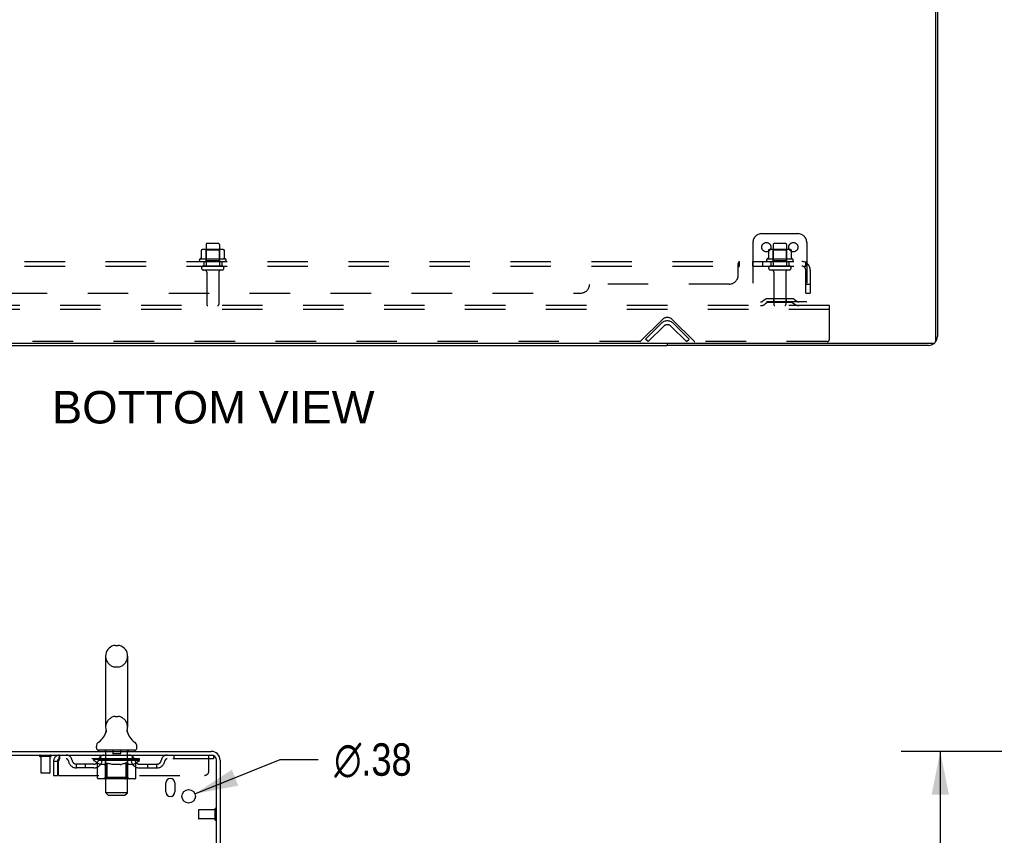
# Model space of a CAD drawing. Header units: inches. Extents: x 0 to 204, y 0 to 132.
# Tile 52 of 113: x 27 to 55, y 87 to 110. Entities that reach past the tile are written whole.
import ezdxf

# ---------------------------------------------------------------- set-up
doc = ezdxf.new("R2010")
doc.units = ezdxf.units.IN
doc.header["$LTSCALE"] = 11.243375
doc.header["$MEASUREMENT"] = 0
doc.linetypes.add('HIDDEN', pattern=[0.2, 0.1, -0.1])
doc.layers.get('0').update_dxf_attribs({"linetype": 'CONTINUOUS'})
for name, color, linetype in [('DEFAULT_2', 8, 'HIDDEN'), ('DIMENSIONS', 7, 'CONTINUOUS'), ('SUBPANEL', 7, 'CONTINUOUS')]:
    doc.layers.add(name, color=color, linetype=linetype)
doc.styles.get("Standard").update_dxf_attribs({"font": 'arial.ttf'})
doc.styles.add('TEXTSTYLE_1', font='gdt', dxfattribs={"width": 0.8})
doc.dimstyles.new('DIMSTYLE_1', dxfattribs={"dimtxt": 0.901875, "dimasz": 1.2025, "dimexe": 0.09, "dimexo": 0.07, "dimgap": 0.0375, "dimtad": 0, "dimtih": 1, "dimtoh": 1, "dimzin": 4, "dimdsep": 46, "dimtxsty": 'Standard', "dimblk": '_FILLED', "dimblk1": '_FILLED', "dimblk2": '_FILLED', "dimcen": 0.09, "dimadec": 3, "dimazin": 1, "dimtfac": 1, "dimtdec": 3, "dimtofl": 0, "dimtmove": 0, "dimatfit": 3, "dimldrblk": '_FILLED', "dimfxl": 0, "dimtolj": 1, "dimtzin": 4, "dimarcsym": 0})
doc.dimstyles.new('DIMSTYLE_2', dxfattribs={"dimtxt": 0.901875, "dimasz": 1.2025, "dimexe": 0.09, "dimexo": 0.07, "dimgap": 0.09, "dimtad": 0, "dimtih": 1, "dimtoh": 1, "dimzin": 4, "dimdsep": 46, "dimtxsty": 'Standard', "dimblk": '_FILLED', "dimblk1": '_FILLED', "dimblk2": '_FILLED', "dimcen": 0.09, "dimadec": 3, "dimazin": 1, "dimtfac": 1, "dimtdec": 3, "dimtofl": 0, "dimtmove": 0, "dimatfit": 1, "dimldrblk": '_FILLED', "dimfxl": 0, "dimtolj": 1, "dimtzin": 4, "dimarcsym": 0})

# ---------------------------------------------------------------- blocks, each defined once
blk = doc.blocks.new('_FILLED')
at = {"color": 0, "linetype": 'ByBlock'}
blk.add_solid([(0, 0), (-1, 0.2), (-1, -0.2)], dxfattribs=at)
blk = doc.blocks.new('*D16')
at = {"layer": 'DIMENSIONS', "color": 2, "linetype": 'Continuous'}
for p, q in [((54.622, 89.29), (51.831, 89.29)), ((52.913, 89.29), (52.913, 50.191)), ((52.913, 9.29), (52.913, 48.388)), ((54.622, 9.29), (51.831, 9.29))]:
    blk.add_line(p, q, dxfattribs=at)
at = {"layer": 'DIMENSIONS', "color": 2, "linetype": 'Continuous', "xscale": 1.2025, "yscale": 1.2025, "zscale": 1.2025}
for p, rotation in [((52.913, 89.29), 90), ((52.913, 9.29), 270)]:
    blk.add_blockref('_FILLED', p, dxfattribs=dict(at, rotation=rotation))
at = {"layer": 'DIMENSIONS', "color": 2, "linetype": 'Continuous', "insert": (52.913, 49.741), "char_height": 0.9019, "width": 3.15153, "attachment_point": 2, "line_spacing_factor": 0.9}
blk.add_mtext('80.00', dxfattribs=at)
blk = doc.blocks.new('*D25')
at = {"layer": 'DIMENSIONS', "color": 2, "linetype": 'Continuous'}
for p, q in [((32.212, 88.11), (34.582, 89.063)), ((34.582, 89.063), (35.634, 89.063))]:
    blk.add_line(p, q, dxfattribs=at)
at = {"layer": 'DIMENSIONS', "color": 2, "linetype": 'Continuous', "xscale": 1.2025, "yscale": 1.2025, "zscale": 1.2025, "rotation": 201.9136037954}
blk.add_blockref('_FILLED', (32.212, 88.11), dxfattribs=at)
at = {"layer": 'DIMENSIONS', "color": 2, "linetype": 'Continuous', "insert": (36.085, 89.514), "char_height": 0.90187, "width": 2.95261, "attachment_point": 1, "line_spacing_factor": 0.9, "style": 'TEXTSTYLE_1'}
blk.add_mtext('{\\fgdt;n}\\fArial;.38', dxfattribs=at)

msp = doc.modelspace()

# ---------------------------------------------------------------- linework, layer by layer
at = {"color": 3, "linetype": 'Continuous'}
for p, q in [((52.78, 124.568), (52.78, 100.68)), ((52.832, 124.464), (52.832, 100.814)), ((52.72, 100.62), (12.694, 100.62)), ((52.586, 100.568), (45.332, 100.568)), ((8.965, 89.29), (32.667, 89.29)), ((9.003, 89.186), (32.667, 89.186)), ((32.809, 85.882), (32.809, 89.043)), ((32.913, 89.043), (32.913, 85.894)), ((31.403, 88.165), (31.403, 88.415)), ((31.653, 88.415), (31.653, 88.165))]:
    msp.add_line(p, q, dxfattribs=at)
at = {"color": 7, "linetype": 'Continuous'}
for p, q in [((20.082, 100.568), (45.332, 100.568)), ((45.332, 100.62), (45.332, 100.568)), ((29.995, 92.235), (30.082, 92.235)), ((29.732, 91.935), (29.732, 89.96)), ((30.344, 91.935), (30.344, 89.96)), ((29.738, 89.817), (29.737, 89.812)), ((30.332, 89.861), (30.333, 89.866)), ((30.332, 89.856), (30.332, 89.861)), ((30.333, 89.851), (30.332, 89.856)), ((30.333, 89.871), (30.334, 89.876)), ((30.333, 89.866), (30.333, 89.871)), ((30.333, 89.846), (30.333, 89.851)), ((30.333, 89.841), (30.333, 89.846)), ((30.334, 89.836), (30.333, 89.841)), ((30.334, 89.876), (30.334, 89.881)), ((30.335, 89.831), (30.334, 89.836)), ((30.335, 89.886), (30.336, 89.89)), ((30.336, 89.827), (30.335, 89.831)), ((30.337, 89.823), (30.336, 89.827)), ((29.476, 89.389), (29.476, 89.428)), ((30.601, 89.389), (30.601, 89.428)), ((29.538, 89.32), (29.538, 89.29)), ((30.538, 89.32), (29.538, 89.32)), ((30.538, 89.32), (30.538, 89.29))]:
    msp.add_line(p, q, dxfattribs=at)
for points in [[(29.74, 89.89), (29.741, 89.886), (29.742, 89.881), (29.743, 89.876), (29.744, 89.871), (29.744, 89.866), (29.744, 89.861), (29.744, 89.856), (29.744, 89.851), (29.744, 89.846), (29.743, 89.841), (29.743, 89.836), (29.742, 89.832), (29.741, 89.827), (29.74, 89.822), (29.738, 89.817)], [(30.334, 89.881), (30.335, 89.886), (30.336, 89.89)]]:
    msp.add_lwpolyline(points, dxfattribs=at)
at = {"color": 3, "linetype": 'Continuous'}
msp.add_circle((32.038, 88.04), 0.188, dxfattribs=at)
for centre, radius, start, end in [((52.72, 100.68), 0.06, 270, 360), ((52.586, 100.814), 0.246, 320.5726, 360), ((52.586, 100.814), 0.246, 270, 309.4274), ((32.667, 89.043), 0.246, 0, 90), ((32.667, 89.043), 0.142, 0, 90), ((31.528, 88.415), 0.125, 0, 180), ((31.528, 88.165), 0.125, 180, 360)]:
    msp.add_arc(centre, radius, start, end, dxfattribs=at)
at = {"color": 7, "linetype": 'Continuous'}
for centre, radius, start, end in [((30.038, 91.935), 0.306, 105.6303, 180), ((29.995, 92.091), 0.144, 90, 105.6303), ((30.082, 92.091), 0.144, 74.3697, 90), ((30.038, 91.935), 0.306, 0, 74.3697), ((29.24, 89.976), 0.523, 304.6624, 347.2389), ((30.038, 89.96), 0.306, 180, 193.2053), ((30.836, 89.976), 0.523, 192.7611, 235.3376), ((30.038, 89.96), 0.306, 346.7947, 360), ((29.62, 89.428), 0.144, 124.6624, 180), ((30.457, 89.428), 0.144, 360, 55.3376), ((29.545, 89.389), 0.069, 180, 265), ((30.532, 89.389), 0.069, 275, 360)]:
    msp.add_arc(centre, radius, start, end, dxfattribs=at)
at = {"layer": 'DEFAULT_2', "color": 8, "linetype": 'HIDDEN'}
for p, q in [((47.957, 103.672), (48.957, 103.672)), ((32.865, 103.397), (32.55, 103.397)), ((47.707, 103.422), (47.707, 101.672)), ((48.615, 103.397), (48.3, 103.397)), ((49.207, 103.422), (49.207, 101.672)), ((32.389, 103.212), (32.389, 102.993)), ((32.963, 103.233), (32.452, 103.233)), ((32.524, 103.213), (32.504, 103.233)), ((32.52, 103.367), (32.52, 102.772)), ((32.891, 103.213), (32.524, 103.213)), ((32.524, 102.917), (32.524, 103.213)), ((32.891, 103.213), (32.911, 103.233)), ((32.891, 102.917), (32.891, 103.213)), ((32.895, 103.367), (32.895, 102.772)), ((33.026, 103.212), (33.026, 102.993)), ((48.139, 103.212), (48.139, 102.993)), ((48.713, 103.233), (48.202, 103.233)), ((48.274, 103.213), (48.254, 103.233)), ((48.27, 103.367), (48.27, 102.772)), ((48.641, 103.213), (48.274, 103.213)), ((48.274, 102.917), (48.274, 103.213)), ((48.641, 103.213), (48.661, 103.233)), ((48.641, 102.917), (48.641, 103.213)), ((48.645, 103.367), (48.645, 102.772)), ((48.776, 103.212), (48.776, 102.993)), ((33.063, 102.967), (32.352, 102.967)), ((32.373, 102.897), (33.042, 102.897)), ((32.524, 102.917), (32.504, 102.897)), ((32.891, 102.917), (32.524, 102.917)), ((32.891, 102.917), (32.911, 102.897)), ((48.813, 102.967), (48.102, 102.967)), ((48.123, 102.897), (48.792, 102.897)), ((48.274, 102.917), (48.254, 102.897)), ((48.641, 102.917), (48.274, 102.917)), ((48.641, 102.917), (48.661, 102.897)), ((32.965, 102.772), (32.45, 102.772)), ((32.965, 102.662), (32.45, 102.662)), ((32.542, 102.599), (32.542, 101.702)), ((32.872, 102.599), (32.872, 101.702)), ((48.715, 102.772), (48.2, 102.772)), ((48.715, 102.662), (48.2, 102.662)), ((48.292, 102.599), (48.292, 101.702)), ((48.622, 102.599), (48.622, 101.702)), ((49.207, 101.776), (47.707, 101.776)), ((48.05, 101.844), (47.982, 101.796)), ((48.111, 101.76), (48.043, 101.711)), ((48.798, 101.866), (48.117, 101.866)), ((48.798, 101.762), (48.117, 101.762)), ((48.282, 101.866), (48.282, 101.762)), ((48.632, 101.866), (48.632, 101.762)), ((48.804, 101.76), (48.872, 101.711)), ((48.865, 101.844), (48.932, 101.796)), ((49.832, 101.672), (15.582, 101.672)), ((49.832, 101.568), (15.582, 101.568)), ((49.832, 101.568), (49.832, 101.672)), ((49.832, 100.734), (49.832, 101.568)), ((44.591, 100.681), (45.2, 101.289)), ((45.465, 101.289), (46.074, 100.681)), ((44.729, 100.745), (45.158, 101.175)), ((45.232, 101.102), (44.802, 100.672)), ((45.863, 100.672), (45.433, 101.102)), ((45.936, 100.745), (45.507, 101.175)), ((44.57, 100.672), (20.845, 100.672)), ((44.802, 100.672), (44.729, 100.745)), ((45.863, 100.672), (45.936, 100.745)), ((49.77, 100.672), (46.095, 100.672)), ((29.995, 91.635), (30.082, 91.635)), ((29.995, 90.26), (30.082, 90.26)), ((28.455, 89.186), (28.455, 89.082)), ((29.601, 89.082), (29.601, 89.186)), ((29.718, 89.32), (29.718, 89.29)), ((29.738, 88.139), (29.738, 89.29)), ((29.933, 89.31), (29.933, 89.23)), ((30.133, 89.22), (29.943, 89.22)), ((30.143, 89.31), (30.143, 89.23)), ((30.338, 88.139), (30.338, 89.29)), ((30.358, 89.32), (30.358, 89.29)), ((30.476, 89.082), (30.476, 89.186)), ((31.626, 89.186), (31.626, 89.082)), ((32.601, 88.748), (32.601, 89.186)), ((32.667, 89.186), (32.726, 89.186)), ((32.726, 89.186), (32.726, 89.082)), ((28.201, 89.143), (27.917, 89.143)), ((27.935, 89.143), (27.935, 88.696)), ((28.183, 89.143), (28.183, 88.696)), ((28.288, 89.019), (28.288, 88.623)), ((28.288, 89.019), (28.392, 89.019)), ((28.392, 89.019), (28.392, 88.623)), ((28.422, 88.623), (28.422, 89.019)), ((32.726, 89.082), (28.455, 89.082)), ((28.924, 88.831), (28.924, 88.935)), ((29.407, 88.935), (28.924, 88.935)), ((29.174, 88.831), (29.174, 88.935)), ((29.405, 89.035), (29.405, 89.082)), ((29.504, 88.965), (29.405, 89.035)), ((30.672, 89.035), (29.405, 89.035)), ((29.415, 89.075), (29.415, 89.082)), ((29.423, 89.072), (29.423, 89.075)), ((29.423, 89.072), (30.653, 89.072)), ((29.432, 89.072), (29.432, 89.075)), ((29.433, 89.072), (29.433, 89.075)), ((29.443, 89.075), (29.443, 89.082)), ((29.46, 89.072), (29.46, 89.075)), ((29.461, 89.072), (29.461, 89.075)), ((29.49, 89.075), (29.49, 89.082)), ((29.504, 89.072), (29.504, 89.075)), ((29.504, 88.56), (29.504, 88.965)), ((29.504, 88.965), (29.518, 88.956)), ((29.507, 89.072), (29.507, 89.075)), ((29.711, 89.075), (29.51, 89.075)), ((29.532, 88.947), (29.518, 88.956)), ((29.546, 88.94), (29.532, 88.948)), ((29.559, 88.933), (29.546, 88.94)), ((29.553, 89.075), (29.553, 89.082)), ((29.555, 89.072), (29.555, 89.075)), ((29.555, 89.072), (29.555, 89.075)), ((29.558, 89.072), (29.558, 89.075)), ((29.573, 88.928), (29.559, 88.934)), ((29.565, 89.072), (29.565, 89.075)), ((29.566, 89.072), (29.566, 89.075)), ((29.569, 89.072), (29.569, 89.075)), ((29.572, 89.072), (29.572, 89.076)), ((29.586, 88.923), (29.573, 88.928)), ((29.577, 89.072), (29.577, 89.075)), ((29.69, 88.923), (29.586, 88.923)), ((29.591, 89.072), (29.591, 89.075)), ((29.609, 89.072), (29.609, 89.077)), ((29.609, 89.072), (29.609, 89.075)), ((29.63, 89.072), (29.63, 89.075)), ((29.63, 89.072), (29.63, 89.075)), ((29.631, 89.075), (29.631, 89.082)), ((29.641, 89.072), (29.641, 89.075)), ((29.645, 89.072), (29.645, 89.075)), ((29.654, 89.072), (29.654, 89.075)), ((29.666, 89.072), (29.666, 89.079)), ((29.681, 89.072), (29.681, 89.075)), ((29.684, 89.072), (29.684, 89.075)), ((29.69, 88.923), (29.703, 88.928)), ((29.717, 88.934), (29.703, 88.928)), ((29.711, 89.072), (29.711, 89.075)), ((29.778, 89.075), (29.716, 89.075)), ((29.73, 88.94), (29.717, 88.934)), ((29.722, 89.075), (29.722, 89.082)), ((29.726, 88.563), (29.726, 89.032)), ((29.728, 89.072), (29.728, 89.075)), ((29.744, 88.948), (29.73, 88.94)), ((29.733, 89.072), (29.733, 89.075)), ((29.739, 89.072), (29.739, 89.08)), ((29.743, 89.072), (29.743, 89.075)), ((29.758, 88.956), (29.744, 88.948)), ((29.754, 89.072), (29.754, 89.075)), ((29.772, 88.966), (29.758, 88.956)), ((29.772, 88.56), (29.772, 88.966)), ((29.772, 88.966), (29.801, 88.956)), ((29.778, 89.072), (29.778, 89.075)), ((29.853, 89.075), (29.794, 89.075)), ((29.829, 88.948), (29.8, 88.956)), ((29.814, 89.072), (29.814, 89.075)), ((29.822, 89.075), (29.822, 89.082)), ((29.825, 89.072), (29.825, 89.075)), ((29.828, 89.072), (29.828, 89.081)), ((29.857, 88.94), (29.829, 88.948)), ((29.831, 89.072), (29.831, 89.075)), ((29.838, 89.072), (29.838, 89.075)), ((29.853, 89.072), (29.853, 89.075)), ((29.885, 88.933), (29.857, 88.94)), ((29.934, 89.075), (29.879, 89.075)), ((29.912, 88.928), (29.884, 88.933)), ((29.892, 89.072), (29.892, 89.075)), ((29.939, 88.923), (29.912, 88.928)), ((29.924, 89.075), (30.038, 89.082)), ((29.928, 89.075), (29.928, 89.082)), ((29.929, 89.081), (29.928, 89.082)), ((29.929, 89.075), (29.929, 89.081)), ((29.929, 89.072), (29.929, 89.075)), ((29.933, 89.072), (29.933, 89.075)), ((29.934, 89.072), (29.934, 89.075)), ((29.934, 89.072), (29.934, 89.075)), ((30.137, 88.923), (29.939, 88.923)), ((30.017, 89.075), (29.969, 89.075)), ((29.975, 89.072), (29.975, 89.075)), ((30.018, 89.072), (30.018, 89.075)), ((30.036, 89.075), (30.036, 89.075)), ((30.036, 89.072), (30.036, 89.075)), ((30.036, 89.072), (30.036, 89.075)), ((30.038, 89.075), (30.038, 89.082)), ((30.038, 89.082), (30.153, 89.075)), ((30.041, 89.072), (30.041, 89.075)), ((30.041, 89.072), (30.041, 89.075)), ((30.041, 89.075), (30.041, 89.075)), ((30.059, 89.072), (30.059, 89.075)), ((30.059, 89.075), (30.107, 89.075)), ((30.102, 89.072), (30.102, 89.075)), ((30.137, 88.923), (30.165, 88.928)), ((30.142, 89.072), (30.142, 89.075)), ((30.143, 89.072), (30.143, 89.075)), ((30.143, 89.075), (30.197, 89.075)), ((30.144, 89.072), (30.144, 89.075)), ((30.148, 89.075), (30.148, 89.082)), ((30.148, 89.081), (30.148, 89.082)), ((30.148, 89.075), (30.148, 89.081)), ((30.148, 89.072), (30.148, 89.075)), ((30.193, 88.934), (30.165, 88.928)), ((30.184, 89.072), (30.184, 89.075)), ((30.221, 88.94), (30.193, 88.934)), ((30.25, 88.948), (30.221, 88.94)), ((30.223, 89.072), (30.223, 89.075)), ((30.223, 89.075), (30.283, 89.075)), ((30.239, 89.072), (30.239, 89.075)), ((30.246, 89.072), (30.246, 89.075)), ((30.249, 89.072), (30.249, 89.081)), ((30.278, 88.957), (30.249, 88.948)), ((30.251, 89.072), (30.251, 89.075)), ((30.255, 89.075), (30.255, 89.082)), ((30.262, 89.072), (30.262, 89.075)), ((30.307, 88.967), (30.278, 88.957)), ((30.298, 89.072), (30.298, 89.075)), ((30.298, 89.075), (30.36, 89.075)), ((30.307, 88.56), (30.307, 88.967)), ((30.307, 88.967), (30.322, 88.957)), ((30.322, 89.072), (30.322, 89.075)), ((30.337, 88.948), (30.322, 88.957)), ((30.333, 89.072), (30.333, 89.075)), ((30.351, 88.94), (30.336, 88.948)), ((30.337, 89.072), (30.337, 89.08)), ((30.343, 89.072), (30.343, 89.075)), ((30.348, 89.072), (30.348, 89.075)), ((30.351, 88.563), (30.351, 89.032)), ((30.365, 88.933), (30.351, 88.94)), ((30.355, 89.075), (30.355, 89.082)), ((30.365, 89.072), (30.365, 89.075)), ((30.365, 89.075), (30.672, 89.075)), ((30.38, 88.928), (30.365, 88.933)), ((30.394, 88.923), (30.379, 88.928)), ((30.392, 89.072), (30.392, 89.075)), ((30.488, 88.923), (30.394, 88.923)), ((30.396, 89.072), (30.396, 89.075)), ((30.411, 89.072), (30.411, 89.079)), ((30.422, 89.072), (30.422, 89.075)), ((30.432, 89.072), (30.432, 89.075)), ((30.436, 89.072), (30.436, 89.075)), ((30.445, 89.075), (30.445, 89.082)), ((30.447, 89.072), (30.447, 89.075)), ((30.447, 89.072), (30.447, 89.075)), ((30.467, 89.072), (30.467, 89.077)), ((30.468, 89.072), (30.468, 89.075)), ((30.486, 89.072), (30.486, 89.075)), ((30.488, 88.923), (30.502, 88.928)), ((30.5, 89.072), (30.5, 89.075)), ((30.516, 88.934), (30.502, 88.928)), ((30.504, 89.072), (30.504, 89.076)), ((30.508, 89.072), (30.508, 89.075)), ((30.511, 89.072), (30.511, 89.075)), ((30.511, 89.072), (30.511, 89.075)), ((30.531, 88.94), (30.516, 88.933)), ((30.518, 89.072), (30.518, 89.075)), ((30.521, 89.072), (30.521, 89.075)), ((30.522, 89.072), (30.522, 89.075)), ((30.523, 89.075), (30.523, 89.082)), ((30.545, 88.948), (30.53, 88.94)), ((30.56, 88.957), (30.545, 88.948)), ((30.55, 89.078), (30.671, 89.079)), ((30.55, 89.075), (30.55, 89.078)), ((30.575, 88.967), (30.56, 88.957)), ((30.57, 89.072), (30.57, 89.075)), ((30.572, 89.072), (30.572, 89.075)), ((30.575, 88.967), (30.672, 89.035)), ((30.575, 88.56), (30.575, 88.967)), ((30.587, 89.075), (30.587, 89.082)), ((30.615, 89.072), (30.615, 89.075)), ((30.617, 89.072), (30.617, 89.075)), ((30.633, 89.075), (30.633, 89.082)), ((30.644, 89.072), (30.644, 89.075)), ((30.644, 89.072), (30.644, 89.075)), ((30.653, 89.072), (30.653, 89.075)), ((30.662, 89.075), (30.662, 89.082)), ((30.67, 88.935), (31.153, 88.935)), ((30.671, 89.075), (30.671, 89.079)), ((30.672, 89.035), (30.672, 89.075)), ((30.903, 88.831), (30.903, 88.935)), ((31.153, 88.831), (31.153, 88.935)), ((28.173, 88.686), (27.945, 88.686)), ((28.288, 88.623), (28.392, 88.623)), ((28.422, 88.623), (32.476, 88.623)), ((29.407, 88.831), (28.924, 88.831)), ((30.67, 88.831), (31.153, 88.831)), ((30.532, 88.523), (29.547, 88.523)), ((29.726, 88.563), (29.686, 88.523)), ((30.351, 88.563), (29.726, 88.563)), ((29.783, 88.528), (29.781, 88.53)), ((29.788, 88.524), (29.786, 88.526)), ((29.791, 88.524), (29.788, 88.524)), ((29.793, 88.523), (29.791, 88.524)), ((30.351, 88.563), (30.391, 88.523)), ((29.807, 88.07), (29.738, 88.139)), ((30.338, 88.139), (29.738, 88.139)), ((29.807, 88.07), (30.269, 88.07)), ((30.269, 88.07), (30.338, 88.139)), ((32.309, 87.654), (32.309, 87.426)), ((32.766, 87.664), (32.319, 87.664)), ((32.766, 87.682), (32.766, 87.398)), ((32.766, 87.416), (32.319, 87.416))]:
    msp.add_line(p, q, dxfattribs=at)
for points in [[(32.394, 103.221), (32.393, 103.22), (32.392, 103.219), (32.391, 103.218), (32.39, 103.216), (32.389, 103.215), (32.389, 103.213), (32.389, 103.212)], [(33.02, 103.221), (33.022, 103.22), (33.023, 103.219), (33.024, 103.218), (33.025, 103.216), (33.026, 103.215), (33.026, 103.213), (33.026, 103.212)], [(48.144, 103.221), (48.143, 103.22), (48.142, 103.219), (48.141, 103.218), (48.14, 103.216), (48.139, 103.215), (48.139, 103.213), (48.139, 103.212)], [(48.77, 103.221), (48.772, 103.22), (48.773, 103.219), (48.774, 103.218), (48.775, 103.216), (48.776, 103.215), (48.776, 103.213), (48.776, 103.212)], [(32.389, 102.993), (32.388, 102.992), (32.388, 102.991), (32.388, 102.99), (32.388, 102.989), (32.387, 102.989), (32.387, 102.988), (32.387, 102.987), (32.386, 102.987), (32.386, 102.987), (32.385, 102.986), (32.385, 102.986), (32.385, 102.986), (32.385, 102.985), (32.384, 102.985), (32.384, 102.985), (32.384, 102.985), (32.383, 102.985), (32.383, 102.985)], [(33.032, 102.985), (33.031, 102.985), (33.031, 102.985), (33.031, 102.985), (33.03, 102.985), (33.03, 102.985), (33.03, 102.986), (33.03, 102.986), (33.029, 102.986), (33.029, 102.987), (33.029, 102.987), (33.028, 102.987), (33.028, 102.988), (33.028, 102.989), (33.027, 102.989), (33.027, 102.99), (33.027, 102.991), (33.026, 102.992), (33.026, 102.993)], [(48.139, 102.993), (48.138, 102.992), (48.138, 102.991), (48.138, 102.99), (48.138, 102.989), (48.137, 102.989), (48.137, 102.988), (48.137, 102.987), (48.136, 102.987), (48.136, 102.987), (48.135, 102.986), (48.135, 102.986), (48.135, 102.986), (48.135, 102.985), (48.134, 102.985), (48.134, 102.985), (48.134, 102.985), (48.133, 102.985), (48.133, 102.985)], [(48.782, 102.985), (48.781, 102.985), (48.781, 102.985), (48.781, 102.985), (48.78, 102.985), (48.78, 102.985), (48.78, 102.986), (48.78, 102.986), (48.779, 102.986), (48.779, 102.987), (48.779, 102.987), (48.778, 102.987), (48.778, 102.988), (48.778, 102.989), (48.777, 102.989), (48.777, 102.99), (48.777, 102.991), (48.776, 102.992), (48.776, 102.993)], [(28.455, 89.186), (28.453, 89.185), (28.451, 89.181), (28.448, 89.176), (28.446, 89.169), (28.444, 89.16), (28.441, 89.149), (28.439, 89.137), (28.436, 89.123), (28.434, 89.107), (28.432, 89.091), (28.429, 89.074), (28.427, 89.056), (28.425, 89.037), (28.422, 89.019)], [(28.455, 89.082), (28.453, 89.081), (28.451, 89.08), (28.448, 89.078), (28.446, 89.075), (28.444, 89.072), (28.441, 89.068), (28.439, 89.063), (28.436, 89.058), (28.434, 89.052), (28.432, 89.046), (28.429, 89.039), (28.427, 89.033), (28.425, 89.026), (28.422, 89.019)], [(29.547, 88.523), (29.542, 88.524), (29.537, 88.524), (29.532, 88.526), (29.527, 88.528), (29.522, 88.53), (29.518, 88.533), (29.514, 88.537), (29.511, 88.541), (29.508, 88.545), (29.506, 88.55), (29.505, 88.555), (29.504, 88.56)], [(29.773, 88.55), (29.772, 88.555), (29.772, 88.56)], [(29.774, 88.545), (29.773, 88.55), (29.772, 88.555), (29.772, 88.56)], [(29.786, 88.526), (29.783, 88.528), (29.781, 88.53), (29.779, 88.533), (29.777, 88.537), (29.775, 88.541), (29.774, 88.545)], [(29.779, 88.533), (29.777, 88.537), (29.775, 88.541)], [(30.286, 88.523), (30.288, 88.524), (30.291, 88.524), (30.293, 88.526), (30.296, 88.528), (30.298, 88.53), (30.3, 88.533), (30.302, 88.537), (30.304, 88.541), (30.305, 88.545), (30.306, 88.55), (30.307, 88.555), (30.307, 88.56)], [(30.532, 88.523), (30.537, 88.524), (30.542, 88.524), (30.547, 88.526), (30.552, 88.528), (30.557, 88.53), (30.561, 88.533), (30.565, 88.537), (30.568, 88.541), (30.571, 88.545), (30.573, 88.55), (30.574, 88.555), (30.575, 88.56)]]:
    msp.add_lwpolyline(points, dxfattribs=at)
for centre in [(48.082, 103.297), (48.832, 103.297)]:
    msp.add_circle(centre, 0.128, dxfattribs=at)
for centre, radius, start, end in [((47.957, 103.422), 0.25, 90, 180), ((48.957, 103.422), 0.25, 0, 90), ((32.55, 103.367), 0.03, 90, 180), ((32.865, 103.367), 0.03, 0, 90), ((48.3, 103.367), 0.03, 90, 180), ((48.615, 103.367), 0.03, 0, 90), ((32.452, 103.092), 0.141, 90, 113.95), ((32.963, 103.092), 0.141, 66.05, 90), ((48.202, 103.092), 0.141, 90, 113.95), ((48.713, 103.092), 0.141, 66.05, 90), ((32.373, 102.935), 0.0384, 124.4497, 270), ((32.707, 102.367), 0.698, 117.6814, 120.6631), ((32.707, 102.367), 0.698, 59.3369, 62.3186), ((33.042, 102.935), 0.0384, 270, 55.5503), ((48.123, 102.935), 0.0384, 124.4497, 270), ((48.457, 102.367), 0.698, 117.6814, 120.6631), ((48.457, 102.367), 0.698, 59.3369, 62.3186), ((48.792, 102.935), 0.0384, 270, 55.5503), ((32.45, 102.717), 0.055, 90, 270), ((32.48, 102.599), 0.0625, 0, 90), ((32.935, 102.599), 0.0625, 90, 180), ((32.965, 102.717), 0.055, 270, 90), ((48.2, 102.717), 0.055, 90, 270), ((48.23, 102.599), 0.0625, 0, 90), ((48.685, 102.599), 0.0625, 90, 180), ((48.715, 102.717), 0.055, 270, 90), ((47.922, 101.88), 0.104, 270, 305.7539), ((48.117, 101.752), 0.114, 90, 125.7539), ((48.117, 101.752), 0.01, 90, 125.7539), ((48.798, 101.752), 0.114, 54.2461, 90), ((48.798, 101.752), 0.01, 54.2461, 90), ((48.993, 101.88), 0.104, 234.2461, 270), ((32.572, 101.702), 0.03, 180, 270), ((32.842, 101.702), 0.03, 270, 360), ((47.922, 101.88), 0.208, 270, 305.7539), ((48.322, 101.702), 0.03, 180, 270), ((48.592, 101.702), 0.03, 270, 360), ((48.993, 101.88), 0.208, 234.2461, 270), ((45.332, 101.001), 0.246, 45, 135), ((45.332, 101.157), 0.188, 45, 135), ((45.332, 101.001), 0.142, 45, 135), ((44.57, 100.702), 0.03, 270, 315), ((46.095, 100.702), 0.03, 225, 270), ((49.77, 100.734), 0.0625, 270, 360), ((30.038, 91.935), 0.306, 180, 254.3697), ((30.038, 91.935), 0.306, 285.6303, 360), ((29.995, 91.779), 0.144, 254.3697, 270), ((30.082, 91.779), 0.144, 270, 285.6303), ((30.038, 89.96), 0.306, 105.6303, 180), ((29.995, 90.116), 0.144, 90, 105.6303), ((30.082, 90.116), 0.144, 74.3697, 90), ((30.038, 89.96), 0.306, 0, 74.3697), ((27.917, 89.164), 0.0215, 90, 270), ((28.201, 89.164), 0.0215, 270, 90), ((28.455, 89.019), 0.167, 90, 180), ((28.635, 89.019), 0.167, 8.0716, 90), ((29.696, 89.019), 0.167, 90, 171.9284), ((29.545, 89.389), 0.069, 265, 270), ((29.708, 89.29), 0.03, 0, 90), ((29.923, 89.31), 0.01, 0, 90), ((29.943, 89.23), 0.01, 180, 270), ((30.133, 89.23), 0.01, 270, 360), ((30.153, 89.31), 0.01, 90, 180), ((30.368, 89.29), 0.03, 90, 180), ((30.381, 89.019), 0.167, 8.0716, 90), ((30.532, 89.389), 0.069, 270, 275), ((31.442, 89.019), 0.167, 90, 171.9284), ((28.455, 89.019), 0.063, 90, 180), ((28.635, 89.019), 0.0625, 7.9863, 90), ((28.924, 89.06), 0.229, 187.9863, 270), ((28.924, 89.06), 0.125, 188.0716, 270), ((29.407, 89.06), 0.125, 270, 351.9284), ((29.407, 89.06), 0.229, 270, 352.0137), ((29.695, 89.019), 0.0625, 90, 172.0137), ((29.686, 89.032), 0.0398, 0, 90), ((30.391, 89.032), 0.0398, 90, 180), ((30.381, 89.019), 0.0625, 7.9863, 90), ((30.67, 89.06), 0.229, 187.9863, 270), ((30.67, 89.06), 0.125, 188.0716, 270), ((31.153, 89.06), 0.125, 270, 351.9284), ((31.153, 89.06), 0.229, 270, 352.0137), ((31.442, 89.019), 0.0625, 90, 172.0137), ((27.945, 88.696), 0.01, 180, 270), ((28.173, 88.696), 0.01, 270, 360), ((32.476, 88.748), 0.125, 270, 360), ((32.319, 87.654), 0.01, 90, 180), ((32.788, 87.682), 0.0215, 0, 180), ((32.319, 87.426), 0.01, 180, 270), ((32.788, 87.398), 0.0215, 180, 360)]:
    msp.add_arc(centre, radius, start, end, dxfattribs=at)
for centre, major_axis, ratio, start_param, end_param in [((30.038, 89.082), (0.633, 0.007), 0.05963, 2.96643, 3.140963), ((29.385, 89.07), (0.198, 0), 0.060556, 0.430652, 1.470503), ((30.038, 89.082), (0.633, 0), 0.060556, -3.141593, -2.96706), ((29.385, 89.063), (0.198, 0.002), 0.05963, 1.376596, 1.469874), ((30.038, 89.082), (0.633, 0.013), 0.05688, 2.791345, 2.965878), ((29.361, 89.07), (0.198, 0.002), 0.05963, 0.25549, 1.295341), ((29.429, 89.07), (0.198, -0.002), 0.05963, 0.605815, 1.645666), ((30.038, 89.082), (0.633, -0.007), 0.05963, -2.96643, -2.791898), ((29.429, 89.063), (0.198, 0), 0.060556, 1.551758, 1.645036), ((29.361, 89.063), (0.198, 0.004), 0.05688, 1.20151, 1.294789), ((29.431, 89.065), (0.164, 0.002), 0.05963, 1.065228, 1.614276), ((29.411, 89.065), (0.164, 0.003), 0.05688, 0.890143, 1.43919), ((29.469, 89.065), (0.164, 0), 0.060556, 1.240391, 1.789438), ((30.038, 89.082), (0.633, 0.019), 0.052395, 2.616403, 2.790936), ((29.357, 89.07), (0.198, 0.004), 0.05688, 0.080405, 1.120256), ((29.492, 89.07), (0.198, -0.004), 0.05688, 0.7809, 1.820751), ((30.038, 89.082), (0.633, -0.013), 0.05688, -2.791345, -2.616812), ((29.492, 89.063), (0.198, -0.002), 0.05963, 1.72692, 1.820198), ((29.357, 89.063), (0.198, 0.006), 0.052395, 1.026568, 1.119847), ((29.41, 89.065), (0.164, 0.005), 0.052395, 0.715201, 1.264248), ((29.524, 89.065), (0.164, -0.002), 0.05963, 1.415553, 1.9646), ((30.038, 89.082), (0.633, 0.025), 0.046319, 2.441654, 2.616187), ((29.571, 89.07), (0.198, -0.006), 0.052395, 0.955842, 1.995693), ((29.374, 89.07), (0.198, 0.006), 0.052395, -0.094537, 0.945314), ((30.038, 89.082), (0.633, -0.019), 0.052395, -2.616403, -2.44187), ((29.571, 89.063), (0.198, -0.004), 0.05688, 1.902006, 1.995284), ((29.374, 89.063), (0.198, 0.008), 0.046319, 0.851819, 0.945098), ((29.429, 89.065), (0.164, 0.006), 0.046319, 0.540452, 1.089499), ((29.595, 89.065), (0.164, -0.003), 0.05688, 1.590638, 2.139686), ((30.038, 89.082), (0.633, 0.029), 0.038841, 2.267123, 2.441656), ((29.665, 89.07), (0.198, -0.008), 0.046319, 1.130591, 2.170442), ((29.411, 89.07), (0.198, 0.008), 0.046319, -0.269286, 0.770565), ((30.038, 89.082), (0.633, -0.025), 0.046319, -2.441654, -2.267121), ((29.665, 89.063), (0.198, -0.006), 0.052395, 2.076947, 2.170226), ((29.411, 89.063), (0.198, 0.009), 0.038841, 0.677289, 0.770567), ((29.466, 89.065), (0.164, 0.008), 0.038841, 0.365921, 0.914969), ((29.68, 89.065), (0.164, -0.005), 0.052395, 1.76558, 2.314627), ((30.038, 89.082), (0.633, 0.033), 0.030195, 2.09281, 2.267343), ((29.77, 89.07), (0.198, -0.009), 0.038841, 1.305122, 2.344973), ((29.468, 89.07), (0.198, 0.009), 0.038841, -0.443817, 0.596034), ((30.038, 89.082), (0.633, -0.029), 0.038841, -2.267123, -2.092591), ((29.77, 89.063), (0.198, -0.008), 0.046319, 2.251696, 2.344975), ((29.468, 89.063), (0.198, 0.01), 0.030195, 0.502975, 0.596254), ((29.52, 89.065), (0.164, 0.009), 0.030195, 0.191608, 0.740655), ((29.775, 89.065), (0.164, -0.006), 0.046319, 1.940329, 2.489376), ((29.541, 89.07), (0.198, 0.01), 0.030195, -0.61813, 0.421721), ((30.038, 89.082), (0.633, 0.036), 0.020645, 1.918687, 2.09322), ((29.883, 89.07), (0.198, -0.01), 0.030195, 1.479435, 2.519286), ((30.038, 89.082), (0.633, -0.033), 0.030195, -2.09281, -1.918277), ((29.883, 89.063), (0.198, -0.009), 0.038841, 2.426227, 2.519505), ((29.541, 89.063), (0.198, 0.011), 0.020645, 0.328852, 0.422131), ((29.59, 89.065), (0.164, 0.009), 0.020645, 0.017485, 0.566532), ((29.879, 89.065), (0.164, -0.008), 0.038841, 2.11486, 2.663907), ((29.63, 89.07), (0.198, 0.011), 0.020645, -0.792253, 0.247598), ((30.038, 89.082), (0.633, 0.038), 0.010478, 1.744704, 1.919237), ((30, 89.07), (0.198, -0.011), 0.020645, 1.653558, 2.693409), ((30.038, 89.082), (0.633, -0.036), 0.020645, -1.918687, -1.744154), ((30, 89.063), (0.198, -0.01), 0.030195, 2.60054, 2.693819), ((29.63, 89.063), (0.198, 0.012), 0.010478, 0.154869, 0.248148), ((29.674, 89.065), (0.164, 0.01), 0.010478, 6.126688, 6.675735), ((29.987, 89.065), (0.164, -0.009), 0.030195, 2.289173, 2.83822), ((29.731, 89.07), (0.198, 0.012), 0.010478, -0.966236, -0.000846), ((30.119, 89.07), (0.198, -0.012), 0.010478, 1.827541, 2.867392), ((30.038, 89.082), (0.633, -0.038), 0.010478, -1.744704, -1.570171), ((30.119, 89.063), (0.198, -0.011), 0.020645, 2.774664, 2.867942), ((30.097, 89.065), (0.164, -0.009), 0.020645, 2.463296, 3.012344), ((29.958, 89.07), (0.198, 0.012), 0.010478, 0.274201, 1.314052), ((29.871, 89.065), (0.164, 0.01), 0.010478, -0.000483, 0.504314), ((29.841, 89.063), (0.198, 0.012), 0.010478, 0.099668, 0.192946), ((30.038, 89.082), (0.633, 0.038), 0.010478, -1.571421, -1.396888), ((30.235, 89.063), (0.198, -0.012), 0.010478, 2.948646, 3.041925), ((30.205, 89.065), (0.164, -0.01), 0.010478, 2.637279, 3.142076), ((30.076, 89.07), (0.198, 0.011), 0.020645, 0.448184, 1.488034), ((29.98, 89.065), (0.164, 0.009), 0.020645, 0.129249, 0.678296), ((29.958, 89.063), (0.198, 0.011), 0.020645, 0.273651, 0.366929), ((30.038, 89.082), (0.633, 0.036), 0.020645, -1.397439, -1.222906), ((30.038, 89.082), (0.633, -0.038), 0.010478, 1.222355, 1.396888), ((30.346, 89.07), (0.198, -0.012), 0.010478, -3.140747, -2.175357), ((30.194, 89.07), (0.198, 0.01), 0.030195, 0.622307, 1.662158), ((30.089, 89.065), (0.164, 0.009), 0.030195, 0.303372, 0.852419), ((30.403, 89.065), (0.164, -0.01), 0.010478, 2.749043, 3.29809), ((30.447, 89.07), (0.198, -0.011), 0.020645, 2.893995, 3.933846), ((30.076, 89.063), (0.198, 0.01), 0.030195, 0.447774, 0.541052), ((30.447, 89.063), (0.198, -0.012), 0.010478, 2.893445, 2.986723), ((30.038, 89.082), (0.633, 0.033), 0.030195, -1.223315, -1.048783), ((30.038, 89.082), (0.633, -0.036), 0.020645, 1.048373, 1.222906), ((30.307, 89.07), (0.198, 0.009), 0.038841, 0.79662, 1.836471), ((30.198, 89.065), (0.164, 0.008), 0.038841, 0.477686, 1.026733), ((30.487, 89.065), (0.164, -0.009), 0.020645, 2.57506, 3.124108), ((30.536, 89.07), (0.198, -0.01), 0.030195, 2.719872, 3.759723), ((30.412, 89.07), (0.198, 0.008), 0.046319, 0.971151, 2.011002), ((30.194, 89.063), (0.198, 0.009), 0.038841, 0.622087, 0.715366), ((30.536, 89.063), (0.198, -0.011), 0.020645, 2.719462, 2.812741), ((30.038, 89.082), (0.633, 0.029), 0.038841, -1.049002, -0.874469), ((30.038, 89.082), (0.633, -0.033), 0.030195, 0.87425, 1.048783), ((30.301, 89.065), (0.164, 0.006), 0.046319, 0.652216, 1.201263), ((30.505, 89.07), (0.198, 0.006), 0.052395, 1.1459, 2.185751), ((30.557, 89.065), (0.164, -0.009), 0.030195, 2.400937, 2.949985), ((30.609, 89.07), (0.198, -0.009), 0.038841, 2.545558, 3.585409), ((30.397, 89.065), (0.164, 0.005), 0.052395, 0.826965, 1.376012), ((30.307, 89.063), (0.198, 0.008), 0.046319, 0.796618, 0.889896), ((30.609, 89.063), (0.198, -0.01), 0.030195, 2.545339, 2.638617), ((30.585, 89.07), (0.198, 0.004), 0.05688, 1.320842, 2.360692), ((30.038, 89.082), (0.633, 0.025), 0.046319, -0.874471, -0.699939), ((30.038, 89.082), (0.633, -0.029), 0.038841, 0.699936, 0.874469), ((30.665, 89.07), (0.198, -0.008), 0.046319, 2.371028, 3.410879), ((30.611, 89.065), (0.164, -0.008), 0.038841, 2.226624, 2.775671), ((30.647, 89.07), (0.198, 0.002), 0.05963, 1.495927, 2.535778), ((30.481, 89.065), (0.164, 0.003), 0.05688, 1.001907, 1.550954), ((30.703, 89.07), (0.198, -0.006), 0.052395, 2.196279, 3.23613), ((30.648, 89.065), (0.164, -0.006), 0.046319, 2.052093, 2.601141), ((30.412, 89.063), (0.198, 0.006), 0.052395, 0.971367, 1.064645), ((30.691, 89.07), (0.198, 0), 0.060556, 2.364024, 2.71094), ((30.665, 89.063), (0.198, -0.009), 0.038841, 2.371026, 2.464304), ((30.719, 89.07), (0.198, -0.004), 0.05688, 2.021337, 3.061188), ((30.038, 89.082), (0.633, 0.019), 0.052395, -0.699723, -0.52519), ((30.038, 89.082), (0.633, -0.025), 0.046319, 0.525406, 0.699939), ((30.716, 89.07), (0.198, -0.002), 0.05963, 1.846251, 2.886102), ((30.552, 89.065), (0.164, 0.002), 0.05963, 1.176993, 1.72604), ((30.666, 89.065), (0.164, -0.005), 0.052395, 1.877344, 2.426392), ((30.608, 89.065), (0.164, 0), 0.060556, 1.352155, 1.901202), ((30.666, 89.065), (0.164, -0.003), 0.05688, 1.702402, 2.25145), ((30.646, 89.065), (0.164, -0.002), 0.05963, 1.527317, 2.076364), ((30.505, 89.063), (0.198, 0.004), 0.05688, 1.146309, 1.239587), ((30.703, 89.063), (0.198, -0.008), 0.046319, 2.196495, 2.289773), ((30.038, 89.082), (0.633, 0.013), 0.05688, -0.524781, -0.350248), ((30.038, 89.082), (0.633, -0.019), 0.052395, 0.350657, 0.52519), ((30.691, 89.063), (0.198, -0.002), 0.05963, 1.764997, 1.971333), ((30.585, 89.063), (0.198, 0.002), 0.05963, 1.321394, 1.414673), ((30.719, 89.063), (0.198, -0.006), 0.052395, 2.021746, 2.115024), ((30.038, 89.082), (0.633, 0.007), 0.05963, -0.349695, -0.175162), ((30.038, 89.082), (0.633, -0.013), 0.05688, 0.175715, 0.350248), ((30.716, 89.063), (0.198, -0.004), 0.05688, 1.846804, 1.940083), ((30.647, 89.063), (0.198, 0), 0.060556, 1.496556, 1.589835), ((30.038, 89.082), (0.633, -0.007), 0.05963, 6.27665, 6.458348), ((30.038, 89.082), (0.633, 0), 0.060556, -0.174533, -0.058352)]:
    msp.add_ellipse(centre, major_axis=major_axis, ratio=ratio, start_param=start_param, end_param=end_param, dxfattribs=at)
at = {"layer": 'SUBPANEL', "color": 8, "linetype": 'HIDDEN'}
for p, q in [((16.239, 102.897), (49.176, 102.897)), ((32.457, 102.897), (32.457, 102.772)), ((32.957, 102.897), (32.957, 102.772)), ((47.301, 102.522), (47.301, 102.843)), ((47.336, 102.772), (47.336, 102.897)), ((47.698, 102.897), (47.698, 102.772)), ((47.979, 102.897), (47.979, 102.772)), ((48.207, 102.897), (48.207, 102.772)), ((48.707, 102.897), (48.707, 102.772)), ((49.215, 102.843), (49.135, 102.746)), ((49.176, 102.772), (49.176, 102.897)), ((16.239, 102.772), (49.176, 102.772)), ((47.306, 102.746), (47.308, 102.746)), ((49.176, 102.022), (49.176, 102.66)), ((49.301, 102.66), (49.301, 102.022)), ((22.489, 102.022), (42.926, 102.022)), ((47.051, 102.272), (43.176, 102.272)), ((49.176, 102.272), (49.301, 102.272)), ((49.176, 102.022), (49.301, 102.022))]:
    msp.add_line(p, q, dxfattribs=at)
for points in [[(47.301, 102.843), (47.303, 102.845), (47.304, 102.847), (47.306, 102.85), (47.307, 102.853), (47.309, 102.857), (47.311, 102.86), (47.312, 102.864)], [(47.312, 102.864), (47.315, 102.871), (47.317, 102.874), (47.318, 102.878)], [(47.318, 102.878), (47.32, 102.881), (47.321, 102.884), (47.323, 102.887), (47.325, 102.889), (47.327, 102.892), (47.328, 102.894), (47.33, 102.895), (47.332, 102.896), (47.334, 102.897), (47.335, 102.897), (47.336, 102.897)], [(47.328, 102.894), (47.33, 102.895), (47.332, 102.896)], [(47.334, 102.897), (47.335, 102.897), (47.336, 102.897)], [(49.176, 102.832), (49.176, 102.832), (49.176, 102.832), (49.176, 102.832), (49.176, 102.831), (49.176, 102.831), (49.176, 102.831), (49.176, 102.83), (49.176, 102.83), (49.176, 102.829), (49.176, 102.829), (49.176, 102.828), (49.176, 102.827), (49.176, 102.827), (49.175, 102.826), (49.175, 102.825), (49.175, 102.825), (49.175, 102.824), (49.175, 102.823), (49.175, 102.823), (49.175, 102.822), (49.174, 102.821), (49.174, 102.82), (49.174, 102.82), (49.174, 102.819), (49.174, 102.818), (49.173, 102.817), (49.173, 102.817), (49.173, 102.816), (49.173, 102.815), (49.173, 102.814), (49.172, 102.813), (49.172, 102.813), (49.172, 102.812), (49.172, 102.811), (49.171, 102.81), (49.171, 102.809), (49.171, 102.808), (49.171, 102.807), (49.17, 102.807), (49.17, 102.806), (49.17, 102.805), (49.169, 102.804), (49.169, 102.803), (49.169, 102.802), (49.169, 102.801), (49.168, 102.8), (49.168, 102.799), (49.167, 102.798), (49.167, 102.797), (49.167, 102.796), (49.166, 102.795), (49.166, 102.794), (49.166, 102.793), (49.165, 102.792), (49.165, 102.791), (49.164, 102.79), (49.164, 102.789), (49.164, 102.788), (49.163, 102.787), (49.163, 102.786), (49.162, 102.785), (49.162, 102.785), (49.162, 102.784), (49.161, 102.783), (49.161, 102.782), (49.16, 102.781), (49.16, 102.78), (49.16, 102.78), (49.159, 102.779), (49.159, 102.778), (49.158, 102.777), (49.158, 102.776), (49.158, 102.776), (49.157, 102.775), (49.157, 102.774), (49.157, 102.774), (49.156, 102.773), (49.156, 102.772), (49.155, 102.772), (49.155, 102.771), (49.155, 102.77), (49.154, 102.77), (49.154, 102.769), (49.154, 102.769), (49.154, 102.769), (49.153, 102.768), (49.153, 102.768), (49.153, 102.768)], [(49.196, 102.874), (49.195, 102.878), (49.193, 102.881), (49.192, 102.884), (49.19, 102.887), (49.188, 102.889), (49.187, 102.892), (49.185, 102.894), (49.183, 102.895), (49.181, 102.896), (49.179, 102.897), (49.178, 102.897), (49.176, 102.897)], [(49.176, 102.829), (49.176, 102.829), (49.176, 102.83), (49.176, 102.83), (49.176, 102.831), (49.176, 102.831), (49.176, 102.831), (49.176, 102.832)], [(49.215, 102.843), (49.212, 102.845), (49.21, 102.847), (49.208, 102.85), (49.206, 102.853), (49.205, 102.857), (49.203, 102.86), (49.201, 102.864), (49.199, 102.867), (49.196, 102.874)], [(47.301, 102.746), (47.303, 102.746), (47.305, 102.746), (47.306, 102.746), (47.308, 102.746), (47.309, 102.747), (47.311, 102.747), (47.313, 102.748), (47.314, 102.749), (47.315, 102.751)], [(47.301, 102.746), (47.303, 102.746), (47.305, 102.746)], [(47.311, 102.747), (47.313, 102.748), (47.314, 102.749), (47.315, 102.751), (47.317, 102.752), (47.318, 102.754)], [(47.318, 102.754), (47.32, 102.756), (47.321, 102.757), (47.324, 102.761)], [(47.324, 102.761), (47.325, 102.763), (47.326, 102.765), (47.328, 102.767), (47.329, 102.768), (47.331, 102.77), (47.332, 102.771), (47.334, 102.771), (47.335, 102.772), (47.336, 102.772)], [(47.329, 102.768), (47.331, 102.77), (47.332, 102.771), (47.334, 102.771), (47.335, 102.772), (47.336, 102.772)], [(49.135, 102.746), (49.136, 102.746), (49.137, 102.746), (49.138, 102.746), (49.138, 102.746), (49.14, 102.747), (49.141, 102.747), (49.142, 102.748), (49.144, 102.749), (49.145, 102.751), (49.147, 102.752), (49.149, 102.754), (49.153, 102.757)], [(49.153, 102.757), (49.155, 102.759), (49.157, 102.761), (49.159, 102.763), (49.161, 102.765), (49.164, 102.767), (49.166, 102.768), (49.168, 102.77), (49.171, 102.771), (49.173, 102.771), (49.174, 102.772), (49.176, 102.772)], [(49.153, 102.768), (49.153, 102.768), (49.153, 102.768), (49.153, 102.768), (49.153, 102.768), (49.154, 102.769), (49.154, 102.769), (49.154, 102.769), (49.154, 102.77), (49.155, 102.77), (49.155, 102.771), (49.155, 102.771), (49.156, 102.771)]]:
    msp.add_lwpolyline(points, dxfattribs=at)
for centre, radius, start, end in [((49.064, 102.66), 0.237, 0, 90), ((49.064, 102.66), 0.112, 0, 90), ((47.051, 102.522), 0.25, 270, 360), ((42.926, 102.272), 0.25, 270, 360)]:
    msp.add_arc(centre, radius, start, end, dxfattribs=at)

# ---------------------------------------------------------------- texts
at = {"layer": 'DIMENSIONS', "color": 2, "linetype": 'Continuous', "insert": (32.721, 99.301), "char_height": 0.90187, "width": 8.93829, "attachment_point": 2, "line_spacing_factor": 0.9}
msp.add_mtext('BOTTOM VIEW', dxfattribs=at)

# ---------------------------------------------------------------- dimensions: what is measured, and where the dimension line sits
at = {"layer": 'DIMENSIONS', "color": 2, "linetype": 'Continuous'}
dim = msp.add_diameter_dim_2p(p1=(32.212285, 88.109564), p2=(31.86438, 87.969611), text='%%c<>', dimstyle='DIMSTYLE_2', override={"dimpost": '<>'}, dxfattribs=at)
dim.commit()
dim.dimension.update_dxf_attribs({"geometry": '*D25', "text_midpoint": (37.561042, 89.062682), "dimtype": 163})
dim = msp.add_linear_dim(base=(52.913, 9.29), p1=(54.692, 89.29), p2=(54.692, 9.29), angle=270, dimstyle='DIMSTYLE_1', dxfattribs=at)
dim.commit()
dim.dimension.update_dxf_attribs({"geometry": '*D16', "text_midpoint": (52.908, 49.285), "dimtype": 160})

doc.saveas('drawing.dxf')
